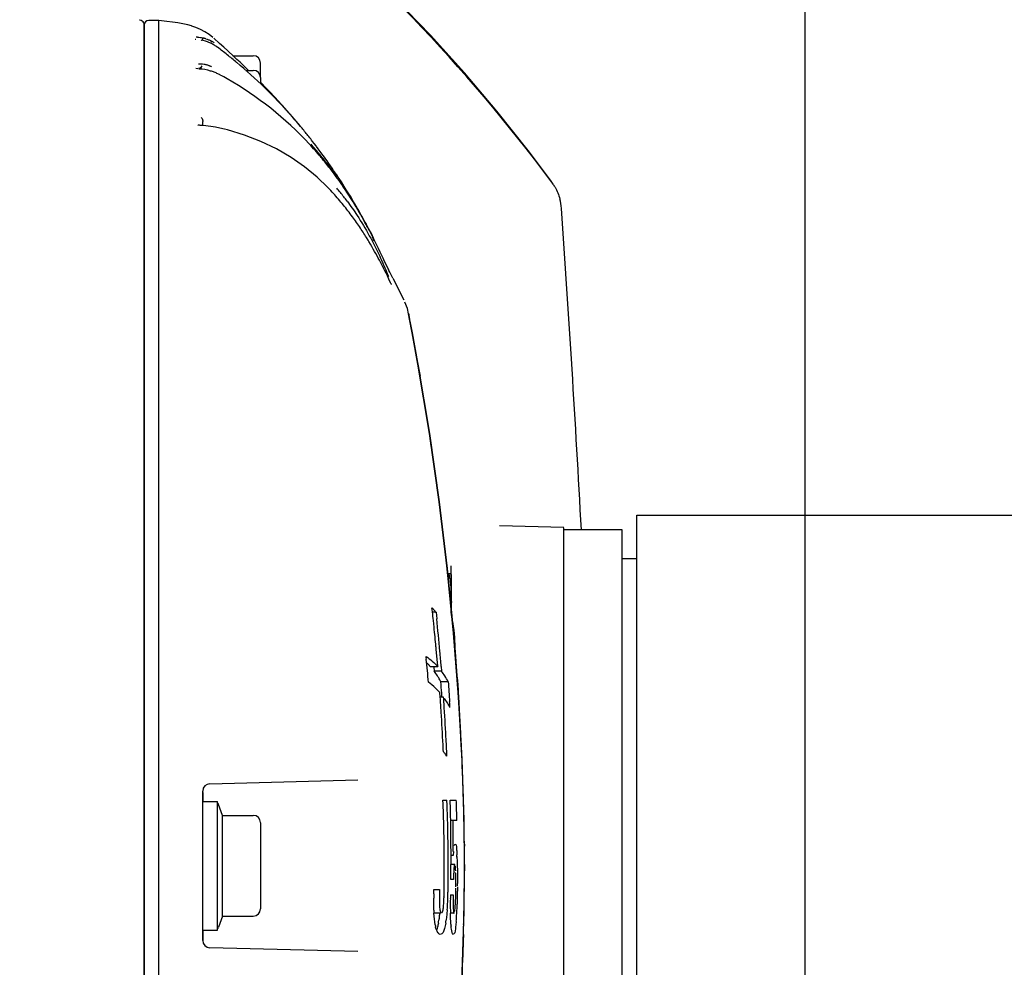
# Model space of a CAD drawing. Header units: millimetres. Extents: x 7426 to 8300, y 124 to 421.
# Tile 73 of 135: x 8063.82 to 8067.19, y 273.4 to 276.64. Entities that reach past the tile are written whole.
import ezdxf

# ---------------------------------------------------------------- set-up
doc = ezdxf.new("R2010")
doc.units = ezdxf.units.MM
doc.layers.add('DIM', color=7, linetype='Continuous')
doc.layers.add('外形图', color=7, linetype='Continuous')
doc.styles.add('微软雅黑', font='msyh.ttc')
doc.dimstyles.new('尺寸标注_1_20比例', dxfattribs={"dimtxt": 2.1, "dimasz": 1.7, "dimexe": 0.5, "dimexo": 0.4, "dimgap": 0.5, "dimtad": 1, "dimdec": 1, "dimlfac": 20, "dimdsep": 46, "dimtxsty": '微软雅黑', "dimcen": 0.09, "dimadec": 0, "dimazin": 0, "dimtp": 0.01, "dimtm": 0.01, "dimtfac": 1, "dimtdec": 1, "dimtofl": 0, "dimtmove": 0, "dimatfit": 3, "dimfxl": 1, "dimtolj": 1, "dimarcsym": 0})

# ---------------------------------------------------------------- blocks, each defined once
blk = doc.blocks.new('*D1476')
at = {"layer": 'Defpoints', "color": 0}
for p in [(8070.5538, 287.817), (8051.3758, 271.6149), (8070.5538, 271.1065)]:
    blk.add_point(p, dxfattribs=at)
at = {"layer": '外形图', "color": 0, "lineweight": -2, "ltscale": 20}
for p, q in [((8051.3758, 272.0149), (8051.3758, 288.317)), ((8070.5538, 271.5065), (8070.5538, 288.317)), ((8053.0758, 287.817), (8068.8538, 287.817))]:
    blk.add_line(p, q, dxfattribs=at)
at = {"layer": '外形图', "color": 0}
for points in [[(8053.0758, 288.1004), (8053.0758, 287.5337), (8051.3758, 287.817)], [(8068.8538, 287.5337), (8068.8538, 288.1004), (8070.5538, 287.817)]]:
    blk.add_solid(points, dxfattribs=at)
at = {"layer": '外形图', "color": 0, "insert": (8060.9648, 289.4023), "char_height": 2.1, "attachment_point": 5, "style": '微软雅黑'}
blk.add_mtext('\\A1;\\A1;384', dxfattribs=at)
blk = doc.blocks.new('*D1515')
at = {"layer": 'Defpoints', "color": 0}
for p in [(8060.6538, 284.1047), (8060.6538, 273.7467), (8070.5538, 270.6979)]:
    blk.add_point(p, dxfattribs=at)
at = {"layer": 'DIM', "color": 0, "linetype": 'ByBlock', "lineweight": -2, "ltscale": 20}
for p, q in [((8060.6538, 274.1467), (8060.6538, 284.6047)), ((8070.5538, 271.0979), (8070.5538, 284.6047)), ((8068.8538, 284.1047), (8062.3538, 284.1047))]:
    blk.add_line(p, q, dxfattribs=at)
at = {"layer": 'DIM', "color": 0}
for points in [[(8062.3538, 284.3881), (8062.3538, 283.8214), (8060.6538, 284.1047)], [(8068.8538, 283.8214), (8068.8538, 284.3881), (8070.5538, 284.1047)]]:
    blk.add_solid(points, dxfattribs=at)
at = {"layer": 'DIM', "color": 0, "insert": (8065.6038, 285.6954), "char_height": 2.1, "attachment_point": 5, "style": '微软雅黑'}
blk.add_mtext('\\A1;198', dxfattribs=at)
blk = doc.blocks.new('*D1523')
at = {"layer": 'Defpoints', "color": 0}
for p in [(8060.6538, 279.8983), (8060.6538, 273.7467), (8066.5038, 251.1217)]:
    blk.add_point(p, dxfattribs=at)
at = {"layer": 'DIM', "color": 0, "linetype": 'ByBlock', "lineweight": -2, "ltscale": 20}
for p, q in [((8060.6538, 274.1467), (8060.6538, 280.3983)), ((8066.5038, 251.5217), (8066.5038, 280.3983)), ((8058.9538, 279.8983), (8057.2538, 279.8983)), ((8066.5038, 279.8983), (8060.6538, 279.8983)), ((8068.2038, 279.8983), (8069.9038, 279.8983))]:
    blk.add_line(p, q, dxfattribs=at)
at = {"layer": 'DIM', "color": 0}
for points in [[(8058.9538, 279.615), (8058.9538, 280.1817), (8060.6538, 279.8983)], [(8068.2038, 280.1817), (8068.2038, 279.615), (8066.5038, 279.8983)]]:
    blk.add_solid(points, dxfattribs=at)
at = {"layer": 'DIM', "color": 0, "insert": (8063.5788, 281.4714), "char_height": 2.1, "attachment_point": 5, "style": '微软雅黑'}
blk.add_mtext('\\A1;117', dxfattribs=at)

msp = doc.modelspace()

# ---------------------------------------------------------------- linework, layer by layer
at = {"layer": '外形图', "linetype": 'Continuous'}
for p, q in [((8064.2936, 276.6395), (8064.2586, 276.6395)), ((8064.2936, 276.6392), (8064.2935, 276.6395)), ((8064.3207, 276.6367), (8064.2936, 276.6395)), ((8064.2936, 270.8541), (8064.2936, 276.6392)), ((8064.2436, 270.8688), (8064.2436, 276.6245)), ((8064.2436, 276.6235), (8064.2436, 270.8698)), ((8064.4046, 276.6213), (8064.4066, 276.6207)), ((8064.4202, 276.616), (8064.4066, 276.6207)), ((8064.4357, 276.6094), (8064.4202, 276.616)), ((8064.4506, 276.6015), (8064.4357, 276.6094)), ((8064.4654, 276.5918), (8064.4506, 276.6015)), ((8064.2436, 276.4216), (8064.2436, 276.5786)), ((8064.4199, 276.5747), (8064.4177, 276.5749)), ((8064.4436, 276.5748), (8064.4436, 276.5818)), ((8064.4784, 276.5813), (8064.4654, 276.5918)), ((8064.5011, 276.5611), (8064.4812, 276.5788)), ((8064.5153, 276.5482), (8064.5011, 276.5611)), ((8064.5292, 276.5356), (8064.5153, 276.5482)), ((8064.5493, 276.517), (8064.5292, 276.5356)), ((8064.547, 276.5191), (8064.6161, 276.5191)), ((8064.5603, 276.5068), (8064.5493, 276.517)), ((8064.5711, 276.4967), (8064.5603, 276.5068)), ((8064.2436, 276.4278), (8064.2436, 276.4716)), ((8064.4271, 276.4744), (8064.4204, 276.475)), ((8064.5818, 276.4865), (8064.5711, 276.4967)), ((8064.5923, 276.4764), (8064.5818, 276.4865)), ((8064.591, 276.4691), (8064.6161, 276.4691)), ((8064.5998, 276.4691), (8064.5923, 276.4764)), ((8064.6411, 276.4441), (8064.6411, 276.4941)), ((8064.6411, 276.4441), (8064.6411, 276.4233)), ((8064.6479, 276.4213), (8064.6411, 276.4282)), ((8064.656, 276.4131), (8064.6479, 276.4213)), ((8064.664, 276.4048), (8064.656, 276.4131)), ((8064.6719, 276.3965), (8064.664, 276.4048)), ((8064.6896, 276.3777), (8064.6719, 276.3965)), ((8064.7013, 276.3651), (8064.6896, 276.3777)), ((8064.7129, 276.3524), (8064.7013, 276.3651)), ((8064.2436, 276.3375), (8064.2436, 276.2934)), ((8064.7149, 276.3503), (8064.7129, 276.3524)), ((8064.7321, 276.331), (8064.7149, 276.3503)), ((8064.7385, 276.3237), (8064.7321, 276.331)), ((8064.7385, 276.3237), (8064.745, 276.3163)), ((8064.4436, 276.2799), (8064.4436, 276.2935)), ((8064.4708, 276.2768), (8064.4615, 276.2779)), ((8064.4866, 276.2746), (8064.4708, 276.2768)), ((8064.2436, 276.2348), (8064.2436, 276.1644)), ((8064.8246, 276.2189), (8064.8193, 276.2257)), ((8064.8389, 276.2001), (8064.8326, 276.2083)), ((8064.8449, 276.1919), (8064.8389, 276.2001)), ((8064.8508, 276.1839), (8064.8449, 276.1919)), ((8064.8566, 276.1761), (8064.8508, 276.1839)), ((8064.8621, 276.1685), (8064.8566, 276.1761)), ((8064.8687, 276.1593), (8064.8621, 276.1685)), ((8064.8749, 276.1504), (8064.8687, 276.1593)), ((8064.8808, 276.142), (8064.8749, 276.1504)), ((8064.8862, 276.1341), (8064.8808, 276.142)), ((8064.8912, 276.1268), (8064.8862, 276.1341)), ((8064.8967, 276.1187), (8064.8912, 276.1268)), ((8064.9018, 276.1112), (8064.8967, 276.1187)), ((8064.9072, 276.103), (8064.9018, 276.1112)), ((8064.9123, 276.0953), (8064.9072, 276.103)), ((8064.9176, 276.0871), (8064.9123, 276.0953)), ((8064.9225, 276.0795), (8064.9176, 276.0871)), ((8064.9275, 276.0717), (8064.9225, 276.0795)), ((8064.9345, 276.0607), (8064.9275, 276.0717)), ((8065.6374, 276.0866), (8065.6331, 276.0925)), ((8065.6403, 276.0831), (8065.6336, 276.0929)), ((8065.642, 276.08), (8065.6403, 276.0831)), ((8064.9436, 276.0459), (8064.9345, 276.0607)), ((8064.9484, 276.038), (8064.9436, 276.0459)), ((8064.9596, 276.0195), (8064.9484, 276.038)), ((8064.9641, 276.0119), (8064.9596, 276.0195)), ((8064.9684, 276.0044), (8064.9641, 276.0119)), ((8064.9728, 275.9968), (8064.9684, 276.0044)), ((8064.9771, 275.9893), (8064.9728, 275.9968)), ((8064.9814, 275.9817), (8064.9771, 275.9893)), ((8064.9857, 275.974), (8064.9814, 275.9817)), ((8064.99, 275.9662), (8064.9857, 275.974)), ((8064.9946, 275.9578), (8064.99, 275.9662)), ((8064.9995, 275.9489), (8064.9946, 275.9578)), ((8065.0031, 275.942), (8064.9995, 275.9489)), ((8065.0062, 275.9361), (8065.0031, 275.942)), ((8065.0149, 275.9196), (8065.0062, 275.9361)), ((8065.0278, 275.8941), (8065.0149, 275.9196)), ((8065.0336, 275.8825), (8065.0278, 275.8941)), ((8065.0171, 275.8745), (8065.0119, 275.8832)), ((8065.0221, 275.866), (8065.0171, 275.8745)), ((8065.0269, 275.8576), (8065.0221, 275.866)), ((8065.0312, 275.8852), (8065.0313, 275.8851)), ((8065.0391, 275.8713), (8065.0336, 275.8825)), ((8065.0448, 275.8597), (8065.0391, 275.8713)), ((8065.0315, 275.8495), (8065.0269, 275.8576)), ((8065.0359, 275.8417), (8065.0315, 275.8495)), ((8065.0401, 275.834), (8065.0359, 275.8417)), ((8065.0441, 275.8266), (8065.0401, 275.834)), ((8065.0479, 275.8195), (8065.0441, 275.8266)), ((8065.0509, 275.847), (8065.0448, 275.8597)), ((8065.0577, 275.8327), (8065.0509, 275.847)), ((8065.0609, 275.8259), (8065.0577, 275.8327)), ((8065.0515, 275.8127), (8065.0479, 275.8195)), ((8065.0549, 275.8061), (8065.0515, 275.8127)), ((8065.0597, 275.7967), (8065.0549, 275.8061)), ((8065.0668, 275.7826), (8065.0597, 275.7967)), ((8065.0634, 275.8206), (8065.0609, 275.8259)), ((8065.08, 275.7849), (8065.0634, 275.8206)), ((8065.0705, 275.775), (8065.0668, 275.7826)), ((8065.075, 275.766), (8065.0705, 275.775)), ((8065.0804, 275.7546), (8065.075, 275.766)), ((8065.0803, 275.7845), (8065.079, 275.787)), ((8065.0835, 275.778), (8065.0803, 275.7845)), ((8065.094, 275.7574), (8065.0835, 275.778)), ((8065.0862, 275.7424), (8065.0804, 275.7546)), ((8065.0875, 275.7397), (8065.0862, 275.7424)), ((8065.0882, 275.7383), (8065.0875, 275.7397)), ((8065.0888, 275.7371), (8065.0882, 275.7383)), ((8065.094, 275.7574), (8065.1319, 275.6831)), ((8065.1305, 275.6856), (8065.1318, 275.6832)), ((8065.1479, 275.6361), (8065.1479, 275.6359)), ((8065.1804, 275.4632), (8065.1479, 275.6361)), ((8065.1479, 275.6359), (8065.148, 275.6354)), ((8065.1513, 275.6138), (8065.1517, 275.6121)), ((8065.1517, 275.6121), (8065.1519, 275.6107)), ((8065.1519, 275.6107), (8065.16, 275.5705)), ((8065.1798, 275.4632), (8065.16, 275.5705)), ((8065.16, 275.5705), (8065.1785, 275.4691)), ((8065.1785, 275.4691), (8065.1858, 275.428)), ((8065.2192, 275.2259), (8065.1798, 275.4632)), ((8065.2198, 275.2259), (8065.1804, 275.4632)), ((8065.1858, 275.428), (8065.1868, 275.4222)), ((8065.2525, 274.9918), (8065.2192, 275.2259)), ((8065.2799, 274.7642), (8065.2525, 274.9918)), ((8065.9288, 266.0467), (8065.9288, 274.9467)), ((8065.9288, 274.9467), (8068.5538, 274.9467)), ((8065.6788, 274.9039), (8065.4589, 274.9096)), ((8065.6788, 266.0895), (8065.6788, 274.9038)), ((8065.8788, 274.8967), (8065.6788, 274.8967)), ((8065.8788, 274.8967), (8065.6788, 274.8967)), ((8065.8788, 266.0967), (8065.8788, 274.8967)), ((8065.8788, 266.0967), (8065.8788, 274.8966)), ((8065.9288, 274.7967), (8065.8788, 274.7967)), ((8065.9288, 274.7967), (8065.8788, 274.7967)), ((8065.3017, 274.543), (8065.2799, 274.7642)), ((8065.2936, 274.631), (8065.2936, 274.7737)), ((8065.2822, 274.7467), (8065.2929, 274.7467)), ((8065.2936, 274.7441), (8065.2929, 274.7467)), ((8065.2936, 274.7441), (8065.2936, 274.631)), ((8065.2292, 274.6155), (8065.2276, 274.6297)), ((8065.2416, 274.6141), (8065.2276, 274.6141)), ((8065.2416, 274.6141), (8065.2439, 274.5921)), ((8065.2348, 274.5634), (8065.2325, 274.5856)), ((8065.3186, 274.325), (8065.3017, 274.543)), ((8065.3192, 274.325), (8065.3023, 274.543)), ((8065.2477, 274.4278), (8065.2224, 274.4278)), ((8065.2343, 274.4267), (8065.2355, 274.4122)), ((8065.2607, 274.4122), (8065.2355, 274.4122)), ((8065.2593, 274.4288), (8065.2607, 274.4122)), ((8065.2832, 274.3766), (8065.2581, 274.3766)), ((8065.2559, 274.3235), (8065.2547, 274.3392)), ((8065.2674, 274.3235), (8065.2547, 274.3235)), ((8065.3306, 274.1104), (8065.3186, 274.325)), ((8065.3312, 274.1104), (8065.3192, 274.325)), ((8065.3216, 274.2761), (8065.3207, 274.2902)), ((8065.3374, 273.9023), (8065.3306, 274.1104)), ((8065.3356, 273.9731), (8065.3312, 274.1104)), ((8064.2436, 274.0953), (8064.2436, 274.0899)), ((8064.468, 274.0273), (8064.9739, 274.0405)), ((8064.4436, 273.491), (8064.4436, 274.0023)), ((8064.4436, 273.9969), (8064.4436, 273.9667)), ((8064.4436, 273.5267), (8064.4436, 273.9667)), ((8064.4436, 273.9667), (8064.4936, 273.9667)), ((8064.4936, 273.5267), (8064.4936, 273.9667)), ((8064.5109, 273.9192), (8064.4972, 273.9568)), ((8065.2652, 273.9717), (8065.2788, 273.9717)), ((8065.2899, 273.9717), (8065.3109, 273.9717)), ((8065.3379, 273.9023), (8065.3356, 273.9731)), ((8064.5109, 273.5742), (8064.5109, 273.9192)), ((8064.5109, 273.9192), (8064.6161, 273.9192)), ((8065.3372, 273.9024), (8065.3368, 273.9179)), ((8064.6411, 273.8941), (8064.6411, 273.5992)), ((8065.3128, 273.9021), (8065.2917, 273.9021)), ((8065.339, 273.7467), (8065.3374, 273.9023)), ((8065.3395, 273.7467), (8065.3379, 273.9023)), ((8065.3385, 273.8113), (8065.3384, 273.8203)), ((8065.3385, 273.8205), (8065.3386, 273.8136)), ((8065.2928, 273.7821), (8065.2928, 273.7958)), ((8065.3007, 273.7821), (8065.2928, 273.7821)), ((8065.2928, 273.7711), (8065.2928, 273.7821)), ((8065.3008, 273.7952), (8065.3007, 273.7821)), ((8065.3057, 273.7507), (8065.2927, 273.7507)), ((8065.2927, 273.7467), (8065.2927, 273.7507)), ((8065.3074, 273.7454), (8065.3072, 273.7467)), ((8065.3374, 273.5908), (8065.339, 273.7467)), ((8065.3379, 273.5908), (8065.3395, 273.7467)), ((8065.3388, 273.7467), (8065.3388, 273.7511)), ((8065.3388, 273.7467), (8065.3388, 273.7293)), ((8065.3389, 273.7509), (8065.3389, 273.7467)), ((8065.3395, 273.7467), (8065.3389, 273.7467)), ((8065.301, 273.705), (8065.3008, 273.7)), ((8065.3088, 273.7296), (8065.3085, 273.7345)), ((8065.3008, 273.7), (8065.2922, 273.7)), ((8065.3095, 273.6743), (8065.3096, 273.6815)), ((8065.2339, 273.6508), (8065.2342, 273.6649)), ((8065.2342, 273.6649), (8065.2538, 273.6649)), ((8065.2538, 273.6649), (8065.2534, 273.6489)), ((8065.2906, 273.6473), (8065.3002, 273.6473)), ((8065.3002, 273.6473), (8065.3002, 273.6411)), ((8064.5109, 273.5742), (8064.4972, 273.5365)), ((8064.5109, 273.5742), (8064.6161, 273.5742)), ((8065.2592, 273.5846), (8065.2338, 273.5846)), ((8065.3034, 273.5846), (8065.2906, 273.5846)), ((8065.3306, 273.383), (8065.3374, 273.5908)), ((8065.3312, 273.383), (8065.3379, 273.5908)), ((8065.337, 273.5843), (8065.3368, 273.5754)), ((8064.4436, 273.5267), (8064.4936, 273.5267)), ((8064.4436, 273.5253), (8064.4436, 273.491)), ((8064.2436, 273.4665), (8064.2436, 273.4151)), ((8064.9739, 273.4528), (8064.468, 273.466))]:
    msp.add_line(p, q, dxfattribs=at)
for points in [[(8065.6336, 276.0929), (8065.5572, 276.1943), (8065.4499, 276.3292), (8065.3384, 276.4609), (8065.2229, 276.5892), (8065.1034, 276.7142), (8064.98, 276.8356), (8064.8529, 276.9533), (8064.7221, 277.0673), (8064.6263, 277.1464)], [(8064.2436, 276.6235), (8064.2431, 276.6276), (8064.2417, 276.6314), (8064.2394, 276.6349), (8064.2364, 276.6377), (8064.2328, 276.6397), (8064.2288, 276.6408), (8064.2276, 276.6409)], [(8064.3587, 276.6315), (8064.3404, 276.6342), (8064.3207, 276.6367)], [(8064.4046, 276.6213), (8064.392, 276.6247), (8064.3758, 276.6284), (8064.3587, 276.6315)], [(8064.4943, 276.5479), (8064.493, 276.5488), (8064.4917, 276.5497), (8064.4905, 276.5506), (8064.4892, 276.5515), (8064.4879, 276.5524), (8064.4865, 276.5533), (8064.4852, 276.5541), (8064.4839, 276.5549), (8064.4825, 276.5558)], [(8064.5033, 276.4532), (8064.5004, 276.4546), (8064.4976, 276.4561), (8064.4947, 276.4575), (8064.4918, 276.4588), (8064.4889, 276.4601), (8064.4859, 276.4613), (8064.4829, 276.4625), (8064.4799, 276.4636), (8064.4768, 276.4647)], [(8064.4407, 276.2802), (8064.4384, 276.2805), (8064.4352, 276.2808), (8064.4325, 276.2812), (8064.4302, 276.2816), (8064.4284, 276.2819), (8064.4271, 276.2822), (8064.4265, 276.2824)], [(8064.4615, 276.2779), (8064.4546, 276.2787), (8064.4408, 276.2802)], [(8064.5177, 276.2679), (8064.5022, 276.2716), (8064.4866, 276.2746)], [(8064.8717, 276.0676), (8064.8347, 276.1031), (8064.7919, 276.1386), (8064.7455, 276.1711), (8064.6956, 276.2002), (8064.6424, 276.2255), (8064.5864, 276.2471), (8064.528, 276.2651), (8064.5175, 276.2679)], [(8064.8326, 276.2083), (8064.831, 276.2104), (8064.8246, 276.2189)], [(8065.0037, 275.8967), (8065.0008, 275.9012), (8064.9979, 275.9058), (8064.995, 275.9105), (8064.992, 275.9151), (8064.9889, 275.9198), (8064.9858, 275.9246), (8064.9826, 275.9293), (8064.9794, 275.9341), (8064.9761, 275.939), (8064.9728, 275.9438), (8064.9694, 275.9487), (8064.966, 275.9535), (8064.9625, 275.9585), (8064.959, 275.9634), (8064.9554, 275.9683), (8064.9517, 275.9733), (8064.948, 275.9782), (8064.9442, 275.9832), (8064.9404, 275.9882), (8064.9366, 275.9931), (8064.9326, 275.9981), (8064.9287, 276.0031), (8064.9246, 276.0081), (8064.9205, 276.0131), (8064.9164, 276.018), (8064.9122, 276.023), (8064.908, 276.028), (8064.9037, 276.0329), (8064.8993, 276.0379), (8064.8949, 276.0428), (8064.8904, 276.0477), (8064.8859, 276.0526), (8064.8813, 276.0575), (8064.8767, 276.0624), (8064.8717, 276.0676)], [(8065.0119, 275.8832), (8065.0092, 275.8877), (8065.0037, 275.8967)], [(8065.0893, 275.7361), (8065.0893, 275.7361), (8065.0892, 275.7364), (8065.089, 275.7367), (8065.0888, 275.7371)], [(8065.1479, 275.6358), (8065.1434, 275.6543), (8065.1352, 275.6761)], [(8065.1868, 275.4222), (8065.1866, 275.4233), (8065.1864, 275.4244), (8065.1862, 275.4256), (8065.186, 275.4267), (8065.1857, 275.4278), (8065.1855, 275.429), (8065.1852, 275.4301), (8065.185, 275.4312), (8065.1847, 275.4324)], [(8065.3023, 274.543), (8065.2804, 274.7642), (8065.2531, 274.9918), (8065.2198, 275.2259)], [(8065.3039, 273.7467), (8065.3038, 273.746), (8065.3036, 273.7452), (8065.3035, 273.7444), (8065.3034, 273.7435), (8065.3033, 273.7426), (8065.3032, 273.7417), (8065.3031, 273.7407), (8065.303, 273.7396), (8065.3029, 273.7385)], [(8065.3057, 273.7507), (8065.3055, 273.7507), (8065.3052, 273.7505), (8065.305, 273.7503), (8065.3048, 273.75), (8065.3046, 273.7495), (8065.3044, 273.749), (8065.3042, 273.7483), (8065.3041, 273.7475), (8065.3039, 273.7467)], [(8065.3085, 273.7345), (8065.3083, 273.7368), (8065.3081, 273.7388), (8065.308, 273.7407), (8065.3078, 273.7425), (8065.3076, 273.744), (8065.3074, 273.7454)]]:
    msp.add_lwpolyline(points, dxfattribs=at)
for centre, radius, start, end in [((8061.0025, 272.6447), 5.7731, 36.67008, 51.14481), ((8064.2586, 276.6245), 0.015, 90, 180), ((8064.4166, 276.4743), 0.1089, 85.2456, 87.948), ((8064.4187, 276.4684), 0.1144, 74.0856, 75.8775), ((8064.4189, 276.4694), 0.1134, 72.2306, 74.0684), ((8063.2097, 275.2891), 1.7977, 45.2598, 45.4796), ((8064.4139, 276.4555), 0.1282, 61.209, 63.1631), ((8064.4147, 276.4569), 0.1266, 59.1587, 61.2105), ((8064.3943, 276.3966), 0.1821, 65.461, 69.052), ((8064.4161, 276.4592), 0.1238, 57.3525, 59.1588), ((8063.4832, 275.2067), 1.6796, 51.5594, 52.9894), ((8063.4823, 275.2055), 1.6811, 50.1721, 51.5595), ((8064.6161, 276.4941), 0.025, 0, 90), ((8064.4286, 276.4915), 0.015, 271.5, 330.5008), ((8064.4444, 276.4385), 0.0513, 59.2195, 64.3882), ((8064.4206, 276.2993), 0.1748, 71.2148, 73.4323), ((8064.4457, 276.4407), 0.0488, 55.1754, 59.2031), ((8063.4618, 275.1829), 1.7116, 41.4784, 50.1302), ((8064.6161, 276.4441), 0.025, 0, 90), ((8063.9022, 275.344), 1.2615, 60.3015, 61.5475), ((8063.3344, 275.0939), 1.8665, 41.2133, 41.9134), ((8063.4066, 275.1329), 1.786, 39.5769, 41.5051), ((8063.3135, 275.076), 1.8941, 39.6454, 40.9079), ((8063.2756, 275.0444), 1.9434, 39.4442, 39.6506), ((8063.3864, 275.1162), 1.8123, 38.4243, 39.5775), ((8063.3747, 275.1069), 1.8272, 37.7577, 38.4258), ((8063.9209, 275.3971), 1.2083, 40.0047, 42.7313), ((8063.8692, 275.3805), 1.2615, 40.4269, 41.5118), ((8063.8491, 275.3633), 1.2879, 39.3582, 40.4276), ((8063.8378, 275.354), 1.3025, 38.2937, 39.3588), ((8063.9105, 275.3882), 1.2219, 39.2244, 40.011), ((8063.8906, 275.3721), 1.2476, 37.0727, 39.2208), ((8063.8071, 275.3301), 1.3414, 36.208, 38.2858), ((8063.8587, 275.348), 1.2875, 35.669, 37.0717), ((8063.7774, 275.3081), 1.3784, 34.7535, 36.2146), ((8063.8291, 275.3267), 1.324, 34.1984, 35.6711), ((8064.2603, 275.5184), 0.8436, 39.1624, 40.4924), ((8063.7426, 275.2839), 1.4208, 34.1044, 34.7553), ((8063.705, 275.2586), 1.4661, 32.0363, 34.1009), ((8063.0594, 274.8899), 2.2093, 31.9242, 32.4874), ((8063.781, 275.2945), 1.3819, 31.6304, 34.1835), ((8063.1956, 274.983), 2.0451, 31.7595, 32.2424), ((8065.5102, 275.9923), 0.1584, 33.6241, 36.5606), ((8065.5053, 275.989), 0.1643, 29.2226, 33.6158), ((8064.239, 275.5009), 0.8711, 37.92, 39.1632), ((8064.2215, 275.4873), 0.8933, 36.7524, 37.9207), ((8063.1887, 274.9787), 2.0532, 30.9384, 31.7602), ((8062.9772, 274.8388), 2.3061, 31.028, 31.9216), ((8063.6187, 275.2052), 1.5675, 28.6333, 32.0155), ((8063.1979, 274.9842), 2.0425, 30.593, 30.9381), ((8065.4979, 275.9842), 0.1729, 4.1145, 15.0928), ((8063.3361, 275.0652), 1.8823, 29.6421, 30.6139), ((8063.6788, 275.2318), 1.5018, 28.6303, 31.6198), ((8000.8312, 271.4103), 65.0012, 3.07454, 4.045998), ((8063.5756, 275.1748), 1.6197, 27.841, 28.6535), ((8063.7854, 275.236), 1.3976, 24.0878, 25.1904), ((8063.7286, 275.2106), 1.4598, 23.4507, 24.0901), ((8063.7227, 275.208), 1.4662, 22.3591, 23.4528), ((8063.7214, 275.2074), 1.4676, 22.2389, 22.3586), ((8054.7644, 273.6154), 10.5779, 3.8582, 9.83481), ((8064.5689, 274.6357), 0.7259, 7.4815, 8.7883), ((8064.798, 274.6591), 0.4957, 0.01, 2.7519), ((8064.7983, 274.6592), 0.4953, 357.3514, 359.9908), ((8057.2864, 273.7388), 7.9911, 6.0833, 6.29854), ((8056.9618, 273.7303), 8.3269, 5.16877, 5.94035), ((8057.4882, 273.7598), 7.7881, 5.42521, 5.92275), ((8057.6279, 273.7732), 7.6478, 5.25375, 5.42426), ((8057.2485, 273.7565), 8.039, 4.79678, 5.1666), ((8063.7348, 274.2926), 1.4824, 6.2365, 6.6154), ((8063.1338, 274.2289), 2.0867, 5.0986, 6.1812), ((8057.7045, 273.7802), 7.5709, 5.08067, 5.25375), ((8057.7801, 273.7869), 7.4951, 4.90501, 5.08067), ((8065.045, 274.2644), 0.2412, 43.9451, 46.8882), ((8059.1576, 273.8743), 6.0787, 4.72272, 5.09754), ((8065.0495, 274.2689), 0.2348, 42.5932, 43.9363), ((8065.0526, 274.2718), 0.2306, 32.7174, 37.4919), ((8065.0705, 274.2674), 0.239, 32.6736, 37.2945), ((8065.0476, 274.2686), 0.2365, 31.5992, 32.7302), ((8065.0405, 274.2642), 0.2449, 28.3632, 31.5858), ((8065.0311, 274.2591), 0.2556, 27.3617, 28.3762), ((8065.0608, 274.2612), 0.2505, 27.4205, 32.6555), ((8065.0611, 274.1651), 0.2605, 46.8933, 53.6037), ((8065.0744, 274.1796), 0.2408, 41.5103, 46.8552), ((8056.7411, 273.7366), 8.541, 4.03299, 4.29719), ((8055.367, 273.6599), 9.9737, 3.69548, 3.95647), ((8058.2937, 273.8268), 6.9799, 3.66324, 4.08121), ((8061.7101, 274.0894), 3.5595, 3.771, 3.9929), ((8057.8018, 273.7996), 7.484, 3.84274, 4.01457), ((8065.0695, 274.1773), 0.2461, 26.7205, 35.3332), ((8055.4106, 273.6634), 9.9299, 3.61902, 3.83286), ((8058.0815, 273.8178), 7.2037, 2.95139, 3.84737), ((8063.0643, 274.1738), 2.2277, 3.1884, 3.441), ((8063.3261, 274.1884), 1.9655, 2.9025, 3.1883), ((8055.5381, 273.6709), 9.8023, 3.42022, 3.69561), ((8058.6089, 273.8465), 6.6641, 2.69764, 3.66757), ((8056.1319, 273.7045), 9.2074, 1.67167, 3.5591), ((8056.1179, 273.7031), 9.2216, 1.83225, 3.43578), ((8058.4517, 273.8372), 6.8329, 2.3857, 2.94847), ((8058.8683, 273.8592), 6.4043, 2.48822, 2.69257), ((8065.2178, 274.0875), 0.0693, 43.9086, 45.9139), ((8064.4686, 274.0023), 0.025, 91.5, 180), ((8056.8773, 273.7295), 8.4617, 1.42332, 1.81758), ((8064.4831, 273.9517), 0.015, 20, 45.5563), ((8059.8301, 273.7431), 5.4399, 0.3014, 2.4079), ((8059.3631, 273.7382), 5.9202, 1.77869, 2.25954), ((8058.9918, 273.7784), 6.3011, 1.29411, 1.75709), ((8058.2798, 273.7308), 7.0352, 1.70922, 1.96215), ((8062.7837, 273.866), 2.5293, 1.1655, 1.6901), ((8056.9614, 273.7318), 8.3775, 1.27232, 1.65043), ((8064.6161, 273.8942), 0.025, 0, 90), ((8059.5234, 273.7429), 5.7599, 0.53452, 1.78212), ((8059.0932, 273.7808), 6.1997, 1.12073, 1.29331), ((8063.5746, 273.8825), 1.7382, 0.6452, 1.1521), ((8057.1689, 273.7368), 8.1701, 0.99067, 1.42296), ((8059.2359, 273.7834), 6.0569, 0.34631, 1.12304), ((8059.061, 273.7987), 6.2397, 359.96828, 0.94934), ((8057.4352, 273.7416), 7.9036, 0.57093, 1.16566), ((8057.4631, 273.7418), 7.8758, 0.57204, 0.99115), ((8059.3792, 273.7845), 5.9136, 0.10934, 0.34407), ((8057.8188, 273.7456), 7.52, 0.28108, 0.50092), ((8057.9302, 273.7461), 7.4087, 0.03683, 0.52197), ((8059.9768, 273.7447), 5.2931, 0.0213, 0.2926), ((8059.6746, 273.7446), 5.6087, 0.0207, 0.5311), ((8064.6306, 273.7746), 0.6821, 0.4818, 0.8354), ((8064.5099, 273.7736), 0.8028, 0.1973, 0.4832), ((8064.3295, 273.7207), 0.9861, 1.9437, 3.3622), ((8058.0072, 273.7465), 7.3316, 0.03587, 0.28119), ((8063.7412, 273.7134), 1.5287, 359.5684, 1.2447), ((8059.6782, 273.7431), 5.6051, 359.6946, 0.0362), ((8059.5052, 273.7879), 5.7877, 359.12942, 359.59168), ((8059.4973, 273.7845), 5.7956, 359.66646, 359.86826), ((8064.109, 273.7123), 1.2068, 1.8117, 1.9883), ((8064.0675, 273.711), 1.2483, 1.6382, 1.8118), ((8063.4035, 273.6896), 1.9127, 1.0655, 1.7081), ((8058.1345, 273.7467), 7.2044, 359.8628, 359.99954), ((8063.0294, 273.7269), 2.2539, 359.2255, 359.6525), ((8067.6098, 273.606), 2.311, 177.3089, 177.546), ((8066.6823, 273.6493), 1.3825, 177.1084, 177.297), ((8064.2568, 273.7066), 1.0591, 0.5822, 1.0063), ((8064.5241, 273.709), 0.7919, 359.3997, 0.6086), ((8057.8527, 273.7474), 7.4861, 359.43767, 359.86109), ((8057.8907, 273.7474), 7.4482, 359.51629, 359.86171), ((8058.1031, 273.7897), 7.1673, 358.84698, 359.11856), ((8062.2189, 273.7242), 3.051, 359.1594, 359.3711), ((8062.8972, 273.7167), 2.3726, 359.3711, 359.6427), ((8063.7816, 273.7163), 1.5016, 358.278, 359.2435), ((8063.5255, 273.6951), 1.7574, 358.68, 359.2172), ((8064.9686, 273.6568), 0.3404, 1.272, 2.3055), ((8063.9525, 273.6978), 1.3572, 359.3134, 359.9016), ((8064.8214, 273.7035), 0.4945, 357.0137, 357.8131), ((8064.7632, 273.7057), 0.5527, 357.8144, 358.6165), ((8062.8952, 273.701), 2.4207, 358.9858, 359.3674), ((8064.6868, 273.7075), 0.6292, 358.6174, 359.3738), ((8057.4872, 273.751), 7.8516, 358.95745, 359.43732), ((8057.5316, 273.7505), 7.8073, 359.07164, 359.51586), ((8067.0176, 273.6127), 1.7841, 178.7772, 179.2603), ((8064.5526, 273.657), 0.7165, 357.6513, 358.5829), ((8064.2457, 273.6651), 1.0234, 358.5577, 358.9003), ((8063.9363, 273.6837), 1.3465, 357.447, 358.0914), ((8063.7459, 273.6901), 1.537, 358.0911, 358.6803), ((8068.3698, 273.6031), 3.0795, 179.1764, 179.4395), ((8063.3439, 273.6913), 1.9719, 358.1659, 358.5895), ((8063.1036, 273.6973), 2.2123, 358.5888, 358.9865), ((8065.5148, 273.6237), 0.2618, 180.8277, 182.3675), ((8064.814, 273.6462), 0.4548, 356.2884, 357.665), ((8064.2648, 273.6682), 1.0176, 355.8904, 357.4943), ((8067.1982, 273.6137), 1.9078, 179.4144, 180.2015), ((8066.716, 273.6128), 1.4256, 180.2334, 180.7187), ((8065.8327, 273.6209), 0.5325, 180.8469, 181.8419), ((8065.6397, 273.6149), 0.3394, 181.8758, 182.5682), ((8064.9995, 273.6306), 0.3086, 354.9897, 355.9061), ((8064.4521, 273.6699), 0.8573, 355.8923, 356.2817), ((8064.5002, 273.6668), 0.8092, 356.2812, 356.7183), ((8064.5557, 273.6637), 0.7535, 356.7176, 357.2186), ((8063.7647, 273.6762), 1.5509, 357.2374, 357.7176), ((8063.5572, 273.6845), 1.7585, 357.7163, 358.1649), ((8057.2267, 273.7554), 8.1122, 358.6575, 359.07237), ((8057.2265, 273.7555), 8.1124, 358.79016, 358.95919), ((8064.6161, 273.5992), 0.025, 270, 0), ((8065.8593, 273.6152), 0.6257, 181.8805, 182.8005), ((8065.1971, 273.6098), 0.0697, 348.3464, 350.9472), ((8066.5523, 273.6107), 1.2619, 180.7181, 181.1814), ((8064.2009, 273.6539), 1.114, 355.5078, 357.3024), ((8057.0279, 273.7599), 8.3109, 358.52058, 358.72845), ((8064.4831, 273.5417), 0.015, 314.4437, 340), ((8065.3881, 273.5736), 0.1524, 191.1281, 193.6785), ((8064.9558, 273.6008), 0.298, 350.3333, 352.1845), ((8064.9781, 273.6007), 0.3009, 350.4301, 352.2629), ((8065.624, 273.5721), 0.3327, 184.3799, 185.6136), ((8064.5517, 273.6272), 0.7622, 354.6751, 355.4455), ((8056.8553, 273.7643), 8.4837, 358.28751, 358.5205), ((8056.9377, 273.7622), 8.4013, 358.27135, 358.65715), ((8064.4686, 273.491), 0.025, 180, 268.5)]:
    msp.add_arc(centre, radius, start, end, dxfattribs=at)
for points, knots in [([(8064.4256, 276.5828), (8064.4289, 276.5825), (8064.4359, 276.5817), (8064.4429, 276.5803), (8064.4466, 276.5793)], [0, 0, 0, 0, 0.462073, 1, 1, 1, 1]), ([(8064.4594, 276.5667), (8064.4542, 276.5687), (8064.4508, 276.5711), (8064.4371, 276.5723), (8064.4378, 276.5705)], [0, 0, 0, 0, 0.742173, 1, 1, 1, 1]), ([(8064.4378, 276.5705), (8064.4378, 276.5704), (8064.4379, 276.5703), (8064.438, 276.5701), (8064.4381, 276.57)], [0, 0, 0, 0, 0.464901, 1, 1, 1, 1]), ([(8064.4535, 276.5774), (8064.4566, 276.5764), (8064.4628, 276.5741), (8064.4688, 276.5714), (8064.4717, 276.5699)], [0, 0, 0, 0, 0.494514, 1, 1, 1, 1]), ([(8064.4825, 276.5558), (8064.4806, 276.5569), (8064.4764, 276.5592), (8064.4722, 276.5613), (8064.4699, 276.5623)], [0, 0, 0, 0, 0.484118, 1, 1, 1, 1]), ([(8064.4287, 276.4915), (8064.4317, 276.4915), (8064.4381, 276.4914), (8064.4444, 276.4908), (8064.4478, 276.4903)], [0, 0, 0, 0, 0.471468, 1, 1, 1, 1]), ([(8064.4315, 276.4737), (8064.4312, 276.4736), (8064.4307, 276.4736), (8064.4302, 276.4735), (8064.43, 276.4735)], [0, 0, 0, 0, 0.527288, 1, 1, 1, 1]), ([(8064.4364, 276.4785), (8064.4371, 276.4776), (8064.4385, 276.4758), (8064.4397, 276.4738), (8064.4403, 276.4728)], [0, 0, 0, 0, 0.503788, 1, 1, 1, 1]), ([(8064.4478, 276.4903), (8064.4493, 276.4901), (8064.4525, 276.4895), (8064.4556, 276.4888), (8064.4571, 276.4883)], [0, 0, 0, 0, 0.49465, 1, 1, 1, 1]), ([(8064.4571, 276.4883), (8064.4587, 276.4879), (8064.4619, 276.4868), (8064.465, 276.4855), (8064.4666, 276.4848)], [0, 0, 0, 0, 0.495747, 1, 1, 1, 1]), ([(8064.438, 276.3091), (8064.4391, 276.3075), (8064.4412, 276.3041), (8064.4425, 276.3005), (8064.443, 276.2986)], [0, 0, 0, 0, 0.510601, 1, 1, 1, 1]), ([(8064.443, 276.2986), (8064.4432, 276.2978), (8064.4435, 276.2961), (8064.4436, 276.2944), (8064.4436, 276.2935)], [0, 0, 0, 0, 0.505185, 1, 1, 1, 1]), ([(8064.9372, 276.0218), (8064.9492, 276.0058), (8064.9915, 275.945), (8065.027, 275.8798), (8065.05, 275.8309)], [0, 0, 0, 0, 0.27012, 1, 1, 1, 1]), ([(8064.956, 276.023), (8064.9589, 276.0182), (8064.966, 276.0068), (8064.9719, 275.9946), (8064.9765, 275.9882)], [0, 0, 0, 0, 0.419247, 1, 1, 1, 1]), ([(8064.9946, 275.9564), (8064.9998, 275.9469), (8065.0123, 275.9233), (8065.0246, 275.8996), (8065.0312, 275.8852)], [0, 0, 0, 0, 0.407502, 1, 1, 1, 1]), ([(8065.0313, 275.8851), (8065.0275, 275.8828), (8065.0243, 275.9135), (8065.0138, 275.9199), (8065.0078, 275.9312)], [0, 0, 0, 0, 0.258098, 1, 1, 1, 1]), ([(8065.148, 275.6354), (8065.1487, 275.632), (8065.1495, 275.6247), (8065.1506, 275.6175), (8065.1513, 275.6138)], [0, 0, 0, 0, 0.477386, 1, 1, 1, 1]), ([(8065.2907, 274.6587), (8065.2958, 274.6541), (8065.2878, 274.6215), (8065.3036, 274.5666), (8065.3064, 274.4671), (8065.3139, 274.3917), (8065.3169, 274.3481)], [0, 0, 0, 0, 0.066648, 0.263094, 0.579358, 1, 1, 1, 1]), ([(8065.2276, 274.6297), (8065.2301, 274.6271), (8065.2349, 274.6222), (8065.2393, 274.6168), (8065.2411, 274.614)], [0, 0, 0, 0, 0.519678, 1, 1, 1, 1]), ([(8065.2787, 274.1217), (8065.2771, 274.124), (8065.2737, 274.1288), (8065.2699, 274.1334), (8065.2678, 274.1355)], [0, 0, 0, 0, 0.485466, 1, 1, 1, 1]), ([(8065.3048, 273.816), (8065.3051, 273.817), (8065.3055, 273.8183), (8065.3064, 273.8196), (8065.3069, 273.8199)], [0, 0, 0, 0, 0.648375, 1, 1, 1, 1]), ([(8065.3069, 273.8199), (8065.3069, 273.8199), (8065.3071, 273.82), (8065.3072, 273.82), (8065.3073, 273.82)], [0, 0, 0, 0, 0.515742, 1, 1, 1, 1]), ([(8065.3073, 273.82), (8065.3086, 273.82), (8065.3125, 273.8127), (8065.3118, 273.8068), (8065.3121, 273.8016)], [0, 0, 0, 0, 0.195488, 1, 1, 1, 1]), ([(8065.3121, 273.8016), (8065.3122, 273.7991), (8065.3125, 273.7934), (8065.3126, 273.7877), (8065.3126, 273.7846)], [0, 0, 0, 0, 0.446253, 1, 1, 1, 1]), ([(8065.3029, 273.7385), (8065.3026, 273.7355), (8065.3022, 273.729), (8065.3018, 273.7225), (8065.3016, 273.7191)], [0, 0, 0, 0, 0.471616, 1, 1, 1, 1]), ([(8065.3088, 273.7209), (8065.3087, 273.7213), (8065.3086, 273.7219), (8065.3085, 273.7226), (8065.3085, 273.7229)], [0, 0, 0, 0, 0.521724, 1, 1, 1, 1]), ([(8065.3095, 273.7086), (8065.3095, 273.7109), (8065.3093, 273.715), (8065.309, 273.7191), (8065.3088, 273.7209)], [0, 0, 0, 0, 0.552397, 1, 1, 1, 1]), ([(8065.3097, 273.6955), (8065.3097, 273.6978), (8065.3097, 273.7021), (8065.3096, 273.7065), (8065.3095, 273.7086)], [0, 0, 0, 0, 0.516987, 1, 1, 1, 1]), ([(8065.2534, 273.6489), (8065.2533, 273.6465), (8065.2532, 273.6416), (8065.2531, 273.6368), (8065.253, 273.6343)], [0, 0, 0, 0, 0.496874, 1, 1, 1, 1]), ([(8065.3002, 273.6411), (8065.3001, 273.6363), (8065.3001, 273.627), (8065.3002, 273.6176), (8065.3002, 273.613)], [0, 0, 0, 0, 0.510512, 1, 1, 1, 1]), ([(8065.253, 273.6343), (8065.253, 273.6319), (8065.2529, 273.6271), (8065.253, 273.6223), (8065.253, 273.6199)], [0, 0, 0, 0, 0.504948, 1, 1, 1, 1]), ([(8065.2532, 273.6129), (8065.2533, 273.6098), (8065.2537, 273.6039), (8065.2544, 273.5981), (8065.2549, 273.5954)], [0, 0, 0, 0, 0.535101, 1, 1, 1, 1]), ([(8065.266, 273.5988), (8065.2665, 273.6016), (8065.2672, 273.6076), (8065.2677, 273.6136), (8065.2679, 273.6168)], [0, 0, 0, 0, 0.468574, 1, 1, 1, 1]), ([(8065.3052, 273.59), (8065.3055, 273.5919), (8065.3062, 273.5965), (8065.3066, 273.6011), (8065.3068, 273.6036)], [0, 0, 0, 0, 0.440113, 1, 1, 1, 1]), ([(8065.2537, 273.5846), (8065.2533, 273.5804), (8065.2525, 273.5723), (8065.2515, 273.5641), (8065.251, 273.5602)], [0, 0, 0, 0, 0.517296, 1, 1, 1, 1]), ([(8065.2549, 273.5954), (8065.255, 273.5947), (8065.2553, 273.5933), (8065.2556, 273.5919), (8065.2558, 273.5912)], [0, 0, 0, 0, 0.522946, 1, 1, 1, 1]), ([(8065.2558, 273.5912), (8065.2562, 273.5896), (8065.2568, 273.5874), (8065.2584, 273.5846), (8065.2592, 273.5846)], [0, 0, 0, 0, 0.670725, 1, 1, 1, 1]), ([(8065.261, 273.5853), (8065.2621, 273.5862), (8065.264, 273.5897), (8065.265, 273.5933), (8065.2654, 273.5957)], [0, 0, 0, 0, 0.36311, 1, 1, 1, 1]), ([(8065.2798, 273.5953), (8065.2793, 273.5892), (8065.2783, 273.5775), (8065.277, 273.5658), (8065.2762, 273.5602)], [0, 0, 0, 0, 0.520671, 1, 1, 1, 1]), ([(8065.3006, 273.5997), (8065.3008, 273.5962), (8065.3014, 273.5914), (8065.3019, 273.586), (8065.3029, 273.5849)], [0, 0, 0, 0, 0.699077, 1, 1, 1, 1]), ([(8065.3029, 273.5849), (8065.303, 273.5848), (8065.3031, 273.5847), (8065.3033, 273.5846), (8065.3034, 273.5846)], [0, 0, 0, 0, 0.554357, 1, 1, 1, 1]), ([(8065.256, 273.5119), (8065.2527, 273.5119), (8065.2438, 273.5205), (8065.2418, 273.5306), (8065.2401, 273.5376)], [0, 0, 0, 0, 0.316305, 1, 1, 1, 1]), ([(8065.2495, 273.5507), (8065.2487, 273.546), (8065.247, 273.5377), (8065.2447, 273.5296), (8065.2434, 273.5261)], [0, 0, 0, 0, 0.56222, 1, 1, 1, 1]), ([(8065.2748, 273.5507), (8065.2737, 273.5444), (8065.2712, 273.5317), (8065.2643, 273.5119), (8065.256, 273.5119)], [0, 0, 0, 0, 0.433582, 1, 1, 1, 1]), ([(8065.3005, 273.5119), (8065.2981, 273.5119), (8065.2944, 273.5246), (8065.2936, 273.5323), (8065.2929, 273.5396)], [0, 0, 0, 0, 0.247762, 1, 1, 1, 1]), ([(8065.3107, 273.5564), (8065.3101, 273.5504), (8065.3076, 273.5363), (8065.3086, 273.5182), (8065.3018, 273.5125)], [0, 0, 0, 0, 0.406238, 1, 1, 1, 1]), ([(8065.3351, 273.5108), (8065.3318, 273.3973), (8065.3077, 272.9152), (8065.2501, 272.4347), (8065.1868, 272.0711)], [0, 0, 0, 0, 0.235327, 1, 1, 1, 1]), ([(8065.3352, 273.5088), (8065.3325, 273.4191), (8065.3247, 273.2575), (8065.3125, 273.0685), (8065.3007, 272.9504), (8065.2983, 272.8901), (8065.2894, 272.8564), (8065.2935, 272.8376), (8065.2907, 272.8346)], [0, 0, 0, 0, 0.397989, 0.71878, 0.838956, 0.927486, 0.981724, 1, 1, 1, 1])]:
    msp.add_open_spline(points, degree=3, knots=knots, dxfattribs=at)
for points in [[(8064.4704, 276.4668), (8064.4578, 276.4705), (8064.4446, 276.4747), (8064.4315, 276.4737)], [(8064.8084, 276.217), (8064.7272, 276.3048), (8064.6311, 276.3806), (8064.5272, 276.4398)], [(8065.6486, 276.0692), (8065.6557, 276.0567), (8065.6611, 276.0431), (8065.6649, 276.0292)], [(8065.2887, 274.7303), (8065.2908, 274.7145), (8065.2923, 274.6987), (8065.293, 274.6829)], [(8065.2076, 274.4634), (8065.2221, 274.4529), (8065.2357, 274.441), (8065.2477, 274.4278)], [(8065.2832, 274.3766), (8065.2849, 274.3536), (8065.2866, 274.3306), (8065.288, 274.3075)], [(8065.3084, 273.6271), (8065.309, 273.6395), (8065.3093, 273.6519), (8065.309, 273.6643)], [(8065.234, 273.5947), (8065.2335, 273.6084), (8065.2335, 273.6221), (8065.2337, 273.6357)], [(8065.2386, 273.5442), (8065.236, 273.5575), (8065.2351, 273.5711), (8065.2344, 273.5847)], [(8065.2923, 273.5467), (8065.2913, 273.5594), (8065.2909, 273.572), (8065.2906, 273.5847)]]:
    msp.add_open_spline(points, degree=3, dxfattribs=at)

# ---------------------------------------------------------------- dimensions: what is measured, and where the dimension line sits
at = {"layer": 'DIM', "linetype": 'ByBlock', "ltscale": 20}
for base, p1, picture, middle in [((8060.6538, 284.1047), (8070.5538, 270.6979), '*D1515', (8065.6038, 284.1047)), ((8060.6538, 279.8983), (8066.5038, 251.1217), '*D1523', (8063.5788, 279.8983))]:
    dim = msp.add_linear_dim(base=base, p1=p1, p2=(8060.6538, 273.7467), dimstyle='尺寸标注_1_20比例', dxfattribs=at)
    dim.commit()
    dim.dimension.update_dxf_attribs({"geometry": picture, "text_midpoint": middle, "dimtype": 160})
at = {"layer": '外形图', "ltscale": 20}
dim = msp.add_linear_dim(base=(8070.5538, 287.817), p1=(8051.3758, 271.6149), p2=(8070.5538, 271.1065), text='\\A1;384', dimstyle='尺寸标注_1_20比例', dxfattribs=at)
dim.commit()
dim.dimension.update_dxf_attribs({"geometry": '*D1476', "text_midpoint": (8060.9648, 287.817), "dimtype": 160})

doc.saveas('drawing.dxf')
